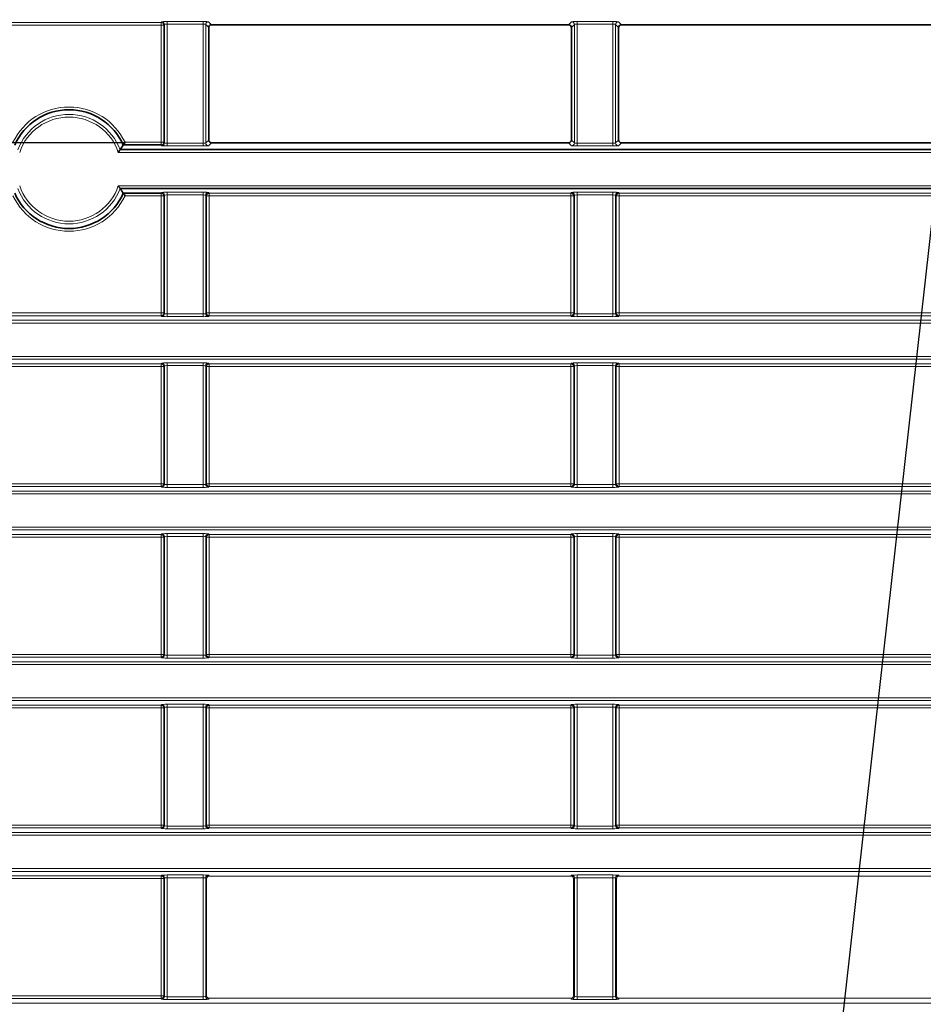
# Model space of a CAD drawing. Header units: millimetres. Extents: x 0 to 1118, y 0 to 864.
# Tile 118 of 172: x 816 to 832, y 343 to 361. Entities that reach past the tile are written whole.
import ezdxf

# ---------------------------------------------------------------- set-up
doc = ezdxf.new("R2010")
doc.units = ezdxf.units.MM
doc.layers.add('ALPHAREV', color=7, linetype='Continuous', lineweight=25)
doc.styles.add('SLDTEXTSTYLE0', font='TXT', dxfattribs={"width": 0.605})
doc.dimstyles.new('SLDDIMSTYLE0', dxfattribs={"dimtxt": 3.175, "dimasz": 4.572, "dimexe": 0, "dimexo": 0.0625, "dimgap": 0.79375, "dimtad": 0, "dimtih": 1, "dimtoh": 1, "dimdec": 1, "dimlfac": 4, "dimrnd": 1e-09, "dimzin": 12, "dimdsep": 46, "dimtxsty": 'SLDTEXTSTYLE0', "dimsah": 1, "dimcen": 0.09, "dimadec": 0, "dimazin": 3, "dimtfac": 1, "dimtofl": 0, "dimtmove": 0, "dimatfit": 3, "dimfxl": 1, "dimfrac": 2, "dimtolj": 1, "dimtzin": 12, "dimarcsym": 0})
doc.dimstyles.new('SLDDIMSTYLE2', dxfattribs={"dimtxt": 0.18, "dimasz": 4.572, "dimexe": 0, "dimexo": 0.0625, "dimgap": 0, "dimtad": 0, "dimtih": 1, "dimtoh": 1, "dimdec": 0, "dimrnd": 1e-09, "dimzin": 0, "dimdsep": 46, "dimtxsty": 'Standard', "dimsah": 1, "dimcen": 0.09, "dimadec": 0, "dimazin": 0, "dimtfac": 4.572, "dimtdec": 0, "dimtofl": 0, "dimtmove": 0, "dimatfit": 3, "dimfxl": 1, "dimfrac": 2, "dimtolj": 1, "dimtzin": 0, "dimarcsym": 0})

# ---------------------------------------------------------------- blocks, each defined once
blk = doc.blocks.new('_D_12')
at = {"layer": 'ALPHAREV'}
for p, q in [((817.763, 388.621), (766.132, 388.621)), ((767.732, 388.621), (767.732, 376.642)), ((770.158, 375.915), (769.066, 375.915)), ((769.066, 375.915), (769.066, 371.042)), ((776.221, 375.915), (777.313, 375.915)), ((777.313, 375.915), (777.313, 371.042)), ((769.066, 371.042), (770.158, 371.042)), ((777.313, 371.042), (776.221, 371.042)), ((767.732, 358.336), (767.732, 370.315)), ((817.763, 358.336), (766.132, 358.336))]:
    blk.add_line(p, q, dxfattribs=at)
for points in [[(767.732, 388.621), (766.97, 384.049), (768.494, 384.049)], [(767.732, 358.336), (768.494, 362.908), (766.97, 362.908)]]:
    blk.add_solid(points, dxfattribs=at)
at = {"layer": 'ALPHAREV', "char_height": 3.175, "attachment_point": 1, "style": 'SLDTEXTSTYLE0'}
for s, insert in [('121.1', (757.061, 375.135)), ('4.8', (770.158, 375.135))]:
    blk.add_mtext(s, dxfattribs=dict(at, insert=insert))
blk = doc.blocks.new('_D_17')
at = {"layer": 'ALPHAREV'}
for p, q in [((817.763, 358.336), (766.132, 358.336)), ((767.732, 358.336), (767.732, 338.686)), ((770.158, 337.958), (769.066, 337.958)), ((769.066, 337.958), (769.066, 333.085)), ((776.221, 337.958), (777.313, 337.958)), ((777.313, 337.958), (777.313, 333.085)), ((769.066, 333.085), (770.158, 333.085)), ((777.313, 333.085), (776.221, 333.085)), ((767.732, 312.707), (767.732, 332.358)), ((787.893, 312.707), (766.132, 312.707))]:
    blk.add_line(p, q, dxfattribs=at)
for points in [[(767.732, 358.336), (766.97, 353.764), (768.494, 353.764)], [(767.732, 312.707), (768.494, 317.279), (766.97, 317.279)]]:
    blk.add_solid(points, dxfattribs=at)
at = {"layer": 'ALPHAREV', "char_height": 3.175, "attachment_point": 1, "style": 'SLDTEXTSTYLE0'}
for s, insert in [('182.5', (757.061, 337.178)), ('7.2', (770.158, 337.178))]:
    blk.add_mtext(s, dxfattribs=dict(at, insert=insert))
blk = doc.blocks.new('_D_18')
at = {"layer": 'ALPHAREV'}
for p, q in [((817.763, 358.336), (748.711, 358.336)), ((750.311, 358.336), (750.311, 330.617)), ((752.737, 329.889), (751.645, 329.889)), ((751.645, 329.889), (751.645, 325.016)), ((758.8, 329.889), (759.891, 329.889)), ((759.891, 329.889), (759.891, 325.016)), ((751.645, 325.016), (752.737, 325.016)), ((759.891, 325.016), (758.8, 325.016)), ((750.311, 296.569), (750.311, 324.289)), ((784.532, 296.569), (748.711, 296.569))]:
    blk.add_line(p, q, dxfattribs=at)
for points in [[(750.311, 358.336), (749.549, 353.764), (751.073, 353.764)], [(750.311, 296.569), (751.073, 301.141), (749.549, 301.141)]]:
    blk.add_solid(points, dxfattribs=at)
at = {"layer": 'ALPHAREV', "char_height": 3.175, "attachment_point": 1, "style": 'SLDTEXTSTYLE0'}
for s, insert in [('247.1', (739.64, 329.109)), ('9.7', (752.737, 329.109))]:
    blk.add_mtext(s, dxfattribs=dict(at, insert=insert))

msp = doc.modelspace()

# ---------------------------------------------------------------- linework, layer by layer
at = {"color": 7, "linetype": 'Continuous', "lineweight": 18}
for p, q in [((818.441, 360.537), (813.696, 360.537)), ((818.453, 360.55), (818.441, 360.537)), ((818.441, 360.537), (818.441, 360.488)), ((819.208, 360.555), (818.553, 360.555)), ((818.553, 360.555), (818.553, 360.505)), ((819.208, 360.555), (819.208, 360.505)), ((819.363, 360.496), (819.308, 360.55)), ((825.953, 360.55), (825.899, 360.496)), ((826.708, 360.555), (826.053, 360.555)), ((826.053, 360.505), (826.053, 360.555)), ((826.708, 360.505), (826.708, 360.555)), ((826.863, 360.496), (826.808, 360.55)), ((813.696, 360.488), (818.441, 360.488)), ((818.441, 360.488), (818.491, 360.488)), ((818.441, 360.488), (818.441, 358.344)), ((818.491, 360.488), (818.503, 360.5)), ((818.491, 358.344), (818.491, 360.488)), ((818.503, 360.5), (818.503, 358.332)), ((818.553, 360.505), (819.208, 360.505)), ((818.553, 358.327), (818.553, 360.505)), ((819.208, 360.505), (819.208, 358.327)), ((819.258, 358.332), (819.258, 360.5)), ((819.258, 360.5), (819.313, 360.446)), ((825.949, 360.446), (826.003, 360.5)), ((826.003, 360.5), (826.003, 358.332)), ((826.053, 360.505), (826.708, 360.505)), ((826.053, 358.327), (826.053, 360.505)), ((826.708, 360.505), (826.708, 358.327)), ((826.758, 358.332), (826.758, 360.5)), ((826.758, 360.5), (826.813, 360.446)), ((819.313, 358.386), (819.258, 358.332)), ((826.003, 358.332), (825.949, 358.386)), ((826.813, 358.386), (826.758, 358.332)), ((818.441, 358.344), (817.782, 358.344)), ((818.441, 358.344), (818.441, 358.295)), ((818.491, 358.344), (818.441, 358.344)), ((818.441, 358.295), (818.453, 358.282)), ((818.503, 358.332), (818.491, 358.344)), ((818.553, 358.327), (818.553, 358.277)), ((819.208, 358.327), (818.553, 358.327)), ((818.553, 358.277), (819.208, 358.277)), ((819.208, 358.327), (819.208, 358.277)), ((819.308, 358.282), (819.363, 358.336)), ((825.899, 358.336), (825.953, 358.282)), ((826.053, 358.277), (826.053, 358.327)), ((826.708, 358.327), (826.053, 358.327)), ((826.053, 358.277), (826.708, 358.277)), ((826.708, 358.277), (826.708, 358.327)), ((826.808, 358.282), (826.863, 358.336)), ((817.658, 358.16), (850.104, 358.16)), ((850.104, 357.547), (817.658, 357.547)), ((817.782, 357.363), (818.441, 357.363)), ((818.453, 357.425), (818.441, 357.412)), ((818.441, 357.412), (818.441, 357.363)), ((818.441, 357.363), (818.491, 357.363)), ((818.441, 357.363), (818.441, 355.219)), ((818.491, 357.363), (818.503, 357.375)), ((818.491, 355.219), (818.491, 357.363)), ((818.503, 357.375), (818.503, 355.207)), ((819.208, 357.43), (818.553, 357.43)), ((818.553, 357.38), (818.553, 357.43)), ((818.553, 357.38), (819.208, 357.38)), ((818.553, 355.202), (818.553, 357.38)), ((819.208, 357.38), (819.208, 357.43)), ((819.208, 357.38), (819.208, 355.202)), ((819.258, 355.207), (819.258, 357.375)), ((819.258, 357.375), (819.271, 357.363)), ((819.271, 357.363), (819.271, 355.219)), ((819.271, 357.363), (819.321, 357.363)), ((819.321, 357.412), (819.308, 357.425)), ((825.941, 357.412), (819.321, 357.412)), ((819.321, 357.363), (819.321, 357.412)), ((819.321, 357.363), (825.941, 357.363)), ((819.321, 355.219), (819.321, 357.363)), ((825.953, 357.425), (825.941, 357.412)), ((825.941, 357.412), (825.941, 357.363)), ((825.941, 357.363), (825.991, 357.363)), ((825.941, 357.363), (825.941, 355.219)), ((825.991, 357.363), (826.003, 357.375)), ((825.991, 355.219), (825.991, 357.363)), ((826.003, 357.375), (826.003, 355.207)), ((826.708, 357.43), (826.053, 357.43)), ((826.053, 357.38), (826.053, 357.43)), ((826.053, 357.38), (826.708, 357.38)), ((826.053, 355.202), (826.053, 357.38)), ((826.708, 357.38), (826.708, 357.43)), ((826.708, 357.38), (826.708, 355.202)), ((826.758, 355.207), (826.758, 357.375)), ((826.758, 357.375), (826.771, 357.363)), ((826.771, 357.363), (826.771, 355.219)), ((826.771, 357.363), (826.821, 357.363)), ((826.821, 357.412), (826.808, 357.425)), ((833.441, 357.412), (826.821, 357.412)), ((826.821, 357.363), (826.821, 357.412)), ((826.821, 357.363), (833.441, 357.363)), ((826.821, 355.219), (826.821, 357.363)), ((818.441, 355.219), (813.696, 355.219)), ((813.696, 355.17), (818.441, 355.17)), ((818.491, 355.219), (818.441, 355.219)), ((818.441, 355.219), (818.441, 355.17)), ((818.441, 355.17), (818.453, 355.157)), ((818.503, 355.207), (818.491, 355.219)), ((819.208, 355.202), (818.553, 355.202)), ((818.553, 355.152), (818.553, 355.202)), ((818.553, 355.152), (819.208, 355.152)), ((819.208, 355.152), (819.208, 355.202)), ((819.271, 355.219), (819.258, 355.207)), ((819.321, 355.219), (819.271, 355.219)), ((819.308, 355.157), (819.321, 355.17)), ((819.321, 355.17), (819.321, 355.219)), ((825.941, 355.219), (819.321, 355.219)), ((819.321, 355.17), (825.941, 355.17)), ((825.991, 355.219), (825.941, 355.219)), ((825.941, 355.219), (825.941, 355.17)), ((825.941, 355.17), (825.953, 355.157)), ((826.003, 355.207), (825.991, 355.219)), ((826.053, 355.152), (826.053, 355.202)), ((826.708, 355.202), (826.053, 355.202)), ((826.053, 355.152), (826.708, 355.152)), ((826.708, 355.152), (826.708, 355.202)), ((826.771, 355.219), (826.758, 355.207)), ((826.821, 355.219), (826.771, 355.219)), ((826.808, 355.157), (826.821, 355.17)), ((826.821, 355.17), (826.821, 355.219)), ((833.441, 355.219), (826.821, 355.219)), ((826.821, 355.17), (833.441, 355.17)), ((794.184, 355.085), (983.327, 355.085)), ((983.327, 355.035), (794.184, 355.035)), ((794.184, 354.422), (983.327, 354.422)), ((983.327, 354.372), (794.184, 354.372)), ((818.441, 354.287), (813.696, 354.287)), ((813.696, 354.238), (818.441, 354.238)), ((818.453, 354.3), (818.441, 354.287)), ((818.441, 354.287), (818.441, 354.238)), ((818.441, 354.238), (818.491, 354.238)), ((818.441, 354.238), (818.441, 352.094)), ((818.491, 354.238), (818.503, 354.25)), ((818.491, 352.094), (818.491, 354.238)), ((818.503, 354.25), (818.503, 352.082)), ((819.208, 354.305), (818.553, 354.305)), ((818.553, 354.255), (818.553, 354.305)), ((818.553, 354.255), (819.208, 354.255)), ((818.553, 352.077), (818.553, 354.255)), ((819.208, 354.255), (819.208, 354.305)), ((819.208, 354.255), (819.208, 352.077)), ((819.258, 352.082), (819.258, 354.25)), ((819.258, 354.25), (819.271, 354.238)), ((819.271, 354.238), (819.271, 352.094)), ((819.271, 354.238), (819.321, 354.238)), ((819.321, 354.287), (819.308, 354.3)), ((825.941, 354.287), (819.321, 354.287)), ((819.321, 354.238), (819.321, 354.287)), ((819.321, 354.238), (825.941, 354.238)), ((819.321, 352.094), (819.321, 354.238)), ((825.953, 354.3), (825.941, 354.287)), ((825.941, 354.287), (825.941, 354.238)), ((825.941, 354.238), (825.991, 354.238)), ((825.941, 354.238), (825.941, 352.094)), ((825.991, 354.238), (826.003, 354.25)), ((825.991, 352.094), (825.991, 354.238)), ((826.003, 354.25), (826.003, 352.082)), ((826.708, 354.305), (826.053, 354.305)), ((826.053, 354.255), (826.053, 354.305)), ((826.053, 354.255), (826.708, 354.255)), ((826.053, 352.077), (826.053, 354.255)), ((826.708, 354.255), (826.708, 354.305)), ((826.708, 354.255), (826.708, 352.077)), ((826.758, 352.082), (826.758, 354.25)), ((826.758, 354.25), (826.771, 354.238)), ((826.771, 354.238), (826.771, 352.094)), ((826.771, 354.238), (826.821, 354.238)), ((826.821, 354.287), (826.808, 354.3)), ((833.441, 354.287), (826.821, 354.287)), ((826.821, 354.238), (826.821, 354.287)), ((826.821, 354.238), (833.441, 354.238)), ((826.821, 352.094), (826.821, 354.238)), ((818.441, 352.094), (813.696, 352.094)), ((818.441, 352.094), (818.441, 352.045)), ((818.491, 352.094), (818.441, 352.094)), ((818.503, 352.082), (818.491, 352.094)), ((819.208, 352.077), (818.553, 352.077)), ((818.553, 352.027), (818.553, 352.077)), ((819.208, 352.027), (819.208, 352.077)), ((819.271, 352.094), (819.258, 352.082)), ((819.321, 352.094), (819.271, 352.094)), ((819.321, 352.045), (819.321, 352.094)), ((825.941, 352.094), (819.321, 352.094)), ((825.991, 352.094), (825.941, 352.094)), ((825.941, 352.094), (825.941, 352.045)), ((826.003, 352.082), (825.991, 352.094)), ((826.053, 352.027), (826.053, 352.077)), ((826.708, 352.077), (826.053, 352.077)), ((826.708, 352.027), (826.708, 352.077)), ((826.771, 352.094), (826.758, 352.082)), ((826.821, 352.094), (826.771, 352.094)), ((826.821, 352.045), (826.821, 352.094)), ((833.441, 352.094), (826.821, 352.094)), ((794.184, 351.96), (983.327, 351.96)), ((983.327, 351.91), (794.184, 351.91)), ((813.696, 352.045), (818.441, 352.045)), ((818.441, 352.045), (818.453, 352.032)), ((818.553, 352.027), (819.208, 352.027)), ((819.308, 352.032), (819.321, 352.045)), ((819.321, 352.045), (825.941, 352.045)), ((825.941, 352.045), (825.953, 352.032)), ((826.053, 352.027), (826.708, 352.027)), ((826.808, 352.032), (826.821, 352.045)), ((826.821, 352.045), (833.441, 352.045)), ((794.184, 351.297), (983.327, 351.297)), ((983.327, 351.247), (794.184, 351.247)), ((818.441, 351.162), (813.696, 351.162)), ((818.453, 351.175), (818.441, 351.162)), ((818.441, 351.162), (818.441, 351.113)), ((819.208, 351.18), (818.553, 351.18)), ((818.553, 351.18), (818.553, 351.13)), ((819.208, 351.18), (819.208, 351.13)), ((819.321, 351.162), (819.308, 351.175)), ((825.941, 351.162), (819.321, 351.162)), ((819.321, 351.113), (819.321, 351.162)), ((825.953, 351.175), (825.941, 351.162)), ((825.941, 351.162), (825.941, 351.113)), ((826.708, 351.18), (826.053, 351.18)), ((826.053, 351.18), (826.053, 351.13)), ((826.708, 351.18), (826.708, 351.13)), ((826.821, 351.162), (826.808, 351.175)), ((833.441, 351.162), (826.821, 351.162)), ((826.821, 351.113), (826.821, 351.162)), ((813.696, 351.113), (818.441, 351.113)), ((818.441, 351.113), (818.491, 351.113)), ((818.441, 351.113), (818.441, 348.969)), ((818.491, 351.113), (818.503, 351.125)), ((818.491, 348.969), (818.491, 351.113)), ((818.503, 351.125), (818.503, 348.957)), ((818.553, 351.13), (819.208, 351.13)), ((818.553, 348.952), (818.553, 351.13)), ((819.208, 351.13), (819.208, 348.952)), ((819.258, 348.957), (819.258, 351.125)), ((819.258, 351.125), (819.271, 351.113)), ((819.271, 351.113), (819.271, 348.969)), ((819.271, 351.113), (819.321, 351.113)), ((819.321, 351.113), (825.941, 351.113)), ((819.321, 348.969), (819.321, 351.113)), ((825.941, 351.113), (825.991, 351.113)), ((825.941, 351.113), (825.941, 348.969)), ((825.991, 351.113), (826.003, 351.125)), ((825.991, 348.969), (825.991, 351.113)), ((826.003, 351.125), (826.003, 348.957)), ((826.053, 351.13), (826.708, 351.13)), ((826.053, 348.952), (826.053, 351.13)), ((826.708, 351.13), (826.708, 348.952)), ((826.758, 348.957), (826.758, 351.125)), ((826.758, 351.125), (826.771, 351.113)), ((826.771, 351.113), (826.771, 348.969)), ((826.771, 351.113), (826.821, 351.113)), ((826.821, 351.113), (833.441, 351.113)), ((826.821, 348.969), (826.821, 351.113)), ((794.184, 348.835), (983.327, 348.835)), ((818.441, 348.969), (813.696, 348.969)), ((813.696, 348.92), (818.441, 348.92)), ((818.491, 348.969), (818.441, 348.969)), ((818.441, 348.969), (818.441, 348.92)), ((818.441, 348.92), (818.453, 348.907)), ((818.503, 348.957), (818.491, 348.969)), ((818.553, 348.952), (818.553, 348.902)), ((819.208, 348.952), (818.553, 348.952)), ((818.553, 348.902), (819.208, 348.902)), ((819.208, 348.952), (819.208, 348.902)), ((819.271, 348.969), (819.258, 348.957)), ((819.321, 348.969), (819.271, 348.969)), ((819.308, 348.907), (819.321, 348.92)), ((819.321, 348.92), (819.321, 348.969)), ((825.941, 348.969), (819.321, 348.969)), ((819.321, 348.92), (825.941, 348.92)), ((825.941, 348.969), (825.941, 348.92)), ((825.991, 348.969), (825.941, 348.969)), ((825.941, 348.92), (825.953, 348.907)), ((826.003, 348.957), (825.991, 348.969)), ((826.053, 348.952), (826.053, 348.902)), ((826.708, 348.952), (826.053, 348.952)), ((826.053, 348.902), (826.708, 348.902)), ((826.708, 348.952), (826.708, 348.902)), ((826.771, 348.969), (826.758, 348.957)), ((826.821, 348.969), (826.771, 348.969)), ((826.808, 348.907), (826.821, 348.92)), ((826.821, 348.92), (826.821, 348.969)), ((833.441, 348.969), (826.821, 348.969)), ((826.821, 348.92), (833.441, 348.92)), ((983.327, 348.785), (794.184, 348.785)), ((794.184, 348.172), (983.327, 348.172)), ((983.327, 348.122), (794.184, 348.122)), ((818.441, 348.037), (813.696, 348.037)), ((813.696, 347.988), (818.441, 347.988)), ((818.453, 348.05), (818.441, 348.037)), ((818.441, 348.037), (818.441, 347.988)), ((818.441, 347.988), (818.491, 347.988)), ((818.441, 347.988), (818.441, 345.844)), ((818.491, 347.988), (818.503, 348)), ((818.491, 345.844), (818.491, 347.988)), ((818.503, 348), (818.503, 345.832)), ((819.208, 348.055), (818.553, 348.055)), ((818.553, 348.005), (818.553, 348.055)), ((818.553, 348.005), (819.208, 348.005)), ((818.553, 345.827), (818.553, 348.005)), ((819.208, 348.005), (819.208, 348.055)), ((819.208, 348.005), (819.208, 345.827)), ((819.258, 345.832), (819.258, 348)), ((819.258, 348), (819.271, 347.988)), ((819.271, 347.988), (819.271, 345.844)), ((819.271, 347.988), (819.321, 347.988)), ((819.321, 348.037), (819.308, 348.05)), ((825.941, 348.037), (819.321, 348.037)), ((819.321, 347.988), (819.321, 348.037)), ((819.321, 347.988), (825.941, 347.988)), ((819.321, 345.844), (819.321, 347.988)), ((825.953, 348.05), (825.941, 348.037)), ((825.941, 348.037), (825.941, 347.988)), ((825.941, 347.988), (825.991, 347.988)), ((825.941, 347.988), (825.941, 345.844)), ((825.991, 347.988), (826.003, 348)), ((825.991, 345.844), (825.991, 347.988)), ((826.003, 348), (826.003, 345.832)), ((826.708, 348.055), (826.053, 348.055)), ((826.053, 348.005), (826.053, 348.055)), ((826.053, 348.005), (826.708, 348.005)), ((826.053, 345.827), (826.053, 348.005)), ((826.708, 348.005), (826.708, 348.055)), ((826.708, 348.005), (826.708, 345.827)), ((826.758, 345.832), (826.758, 348)), ((826.758, 348), (826.771, 347.988)), ((826.771, 347.988), (826.771, 345.844)), ((826.771, 347.988), (826.821, 347.988)), ((826.821, 348.037), (826.808, 348.05)), ((833.441, 348.037), (826.821, 348.037)), ((826.821, 347.988), (826.821, 348.037)), ((826.821, 347.988), (833.441, 347.988)), ((826.821, 345.844), (826.821, 347.988)), ((818.441, 345.844), (813.696, 345.844)), ((813.696, 345.795), (818.441, 345.795)), ((818.441, 345.844), (818.441, 345.795)), ((818.491, 345.844), (818.441, 345.844)), ((818.441, 345.795), (818.453, 345.782)), ((818.503, 345.832), (818.491, 345.844)), ((818.553, 345.777), (818.553, 345.827)), ((819.208, 345.827), (818.553, 345.827)), ((818.553, 345.777), (819.208, 345.777)), ((819.208, 345.777), (819.208, 345.827)), ((819.271, 345.844), (819.258, 345.832)), ((819.321, 345.844), (819.271, 345.844)), ((819.308, 345.782), (819.321, 345.795)), ((819.321, 345.795), (819.321, 345.844)), ((825.941, 345.844), (819.321, 345.844)), ((819.321, 345.795), (825.941, 345.795)), ((825.941, 345.844), (825.941, 345.795)), ((825.991, 345.844), (825.941, 345.844)), ((825.941, 345.795), (825.953, 345.782)), ((826.003, 345.832), (825.991, 345.844)), ((826.053, 345.777), (826.053, 345.827)), ((826.708, 345.827), (826.053, 345.827)), ((826.053, 345.777), (826.708, 345.777)), ((826.708, 345.777), (826.708, 345.827)), ((826.771, 345.844), (826.758, 345.832)), ((826.821, 345.844), (826.771, 345.844)), ((826.808, 345.782), (826.821, 345.795)), ((826.821, 345.795), (826.821, 345.844)), ((833.441, 345.844), (826.821, 345.844)), ((826.821, 345.795), (833.441, 345.795)), ((794.184, 345.71), (983.327, 345.71)), ((983.327, 345.66), (794.184, 345.66)), ((794.184, 345.047), (983.327, 345.047)), ((983.327, 344.997), (794.184, 344.997)), ((818.441, 344.912), (813.696, 344.912)), ((813.696, 344.863), (818.441, 344.863)), ((818.453, 344.925), (818.441, 344.912)), ((818.441, 344.912), (818.441, 344.863)), ((818.441, 344.863), (818.441, 342.719)), ((818.441, 344.863), (818.491, 344.863)), ((818.491, 344.863), (818.503, 344.875)), ((818.491, 342.719), (818.491, 344.863)), ((818.503, 344.875), (818.503, 342.707)), ((819.208, 344.93), (818.553, 344.93)), ((818.553, 344.93), (818.553, 344.88)), ((818.553, 344.88), (819.208, 344.88)), ((818.553, 342.702), (818.553, 344.88)), ((819.208, 344.93), (819.208, 344.88)), ((819.208, 344.88), (819.208, 342.702)), ((819.258, 342.707), (819.258, 344.875)), ((819.258, 344.875), (819.274, 344.86)), ((819.274, 344.86), (819.274, 342.722)), ((819.323, 344.91), (819.308, 344.925)), ((825.938, 344.91), (819.323, 344.91)), ((825.953, 344.925), (825.938, 344.91)), ((825.988, 344.86), (826.003, 344.875)), ((825.988, 342.722), (825.988, 344.86)), ((826.003, 344.875), (826.003, 342.707)), ((826.708, 344.93), (826.053, 344.93)), ((826.053, 344.93), (826.053, 344.88)), ((826.053, 344.88), (826.708, 344.88)), ((826.053, 342.702), (826.053, 344.88)), ((826.708, 344.93), (826.708, 344.88)), ((826.708, 344.88), (826.708, 342.702)), ((826.758, 342.707), (826.758, 344.875)), ((826.758, 344.875), (826.774, 344.86)), ((826.774, 344.86), (826.774, 342.722)), ((826.823, 344.91), (826.808, 344.925)), ((833.438, 344.91), (826.823, 344.91)), ((818.441, 342.719), (813.696, 342.719)), ((818.491, 342.719), (818.441, 342.719)), ((818.441, 342.719), (818.441, 342.67)), ((818.503, 342.707), (818.491, 342.719)), ((818.553, 342.702), (818.553, 342.652)), ((819.208, 342.702), (818.553, 342.702)), ((819.208, 342.702), (819.208, 342.652)), ((819.274, 342.722), (819.258, 342.707)), ((826.003, 342.707), (825.988, 342.722)), ((826.053, 342.702), (826.053, 342.652)), ((826.708, 342.702), (826.053, 342.702)), ((826.708, 342.702), (826.708, 342.652)), ((826.774, 342.722), (826.758, 342.707)), ((794.184, 342.585), (983.327, 342.585)), ((813.696, 342.67), (818.441, 342.67)), ((818.441, 342.67), (818.453, 342.657)), ((818.553, 342.652), (819.208, 342.652)), ((819.308, 342.657), (819.323, 342.672)), ((825.938, 342.672), (819.323, 342.672)), ((825.938, 342.672), (825.953, 342.657)), ((826.053, 342.652), (826.708, 342.652)), ((826.808, 342.657), (826.823, 342.672)), ((833.438, 342.672), (826.823, 342.672))]:
    msp.add_line(p, q, dxfattribs=at)
at = {"color": 7, "linetype": 'Continuous', "lineweight": 35}
for p, q in [((819.313, 358.386), (819.313, 360.446)), ((825.899, 360.496), (819.363, 360.496)), ((825.949, 360.446), (825.949, 358.386)), ((826.813, 358.386), (826.813, 360.446)), ((833.399, 360.496), (826.863, 360.496)), ((850.069, 358.21), (817.693, 358.21)), ((817.75, 358.295), (818.441, 358.295)), ((825.899, 358.336), (819.363, 358.336)), ((833.399, 358.336), (826.863, 358.336)), ((817.693, 357.497), (850.069, 357.497)), ((818.441, 357.412), (817.75, 357.412))]:
    msp.add_line(p, q, dxfattribs=at)
at = {"color": 7, "linetype": 'Continuous', "lineweight": 18}
for centre, radius, start, end in [((818.441, 360.487), 0.0501, 0.1836, 89.8164), ((818.453, 360.5), 0.0501, 0.1836, 89.8164), ((819.308, 360.5), 0.0501, 90.1836, 179.8164), ((825.953, 360.5), 0.0501, 0.1836, 89.8164), ((826.808, 360.5), 0.0501, 90.1836, 179.8164), ((816.756, 357.853), 1.137, 25.5765, 154.4235), ((816.756, 357.853), 1.002, 20.8149, 159.1851), ((816.756, 357.853), 0.953, 18.7572, 161.2428), ((818.441, 358.345), 0.0501, 270.1836, 359.8164), ((818.453, 358.332), 0.0501, 270.1836, 359.8164), ((819.308, 358.332), 0.0501, 180.1836, 269.8164), ((825.953, 358.332), 0.0501, 270.1836, 359.8164), ((826.808, 358.332), 0.0501, 180.1836, 269.8164), ((816.756, 357.853), 1.002, 200.8149, 339.1851), ((816.756, 357.853), 0.953, 198.7572, 341.2428), ((816.756, 357.853), 1.137, 205.5765, 334.4235), ((818.441, 357.362), 0.0501, 0.1836, 89.8164), ((818.453, 357.375), 0.0501, 0.1836, 89.8164), ((819.308, 357.375), 0.0501, 90.1836, 179.8164), ((819.321, 357.362), 0.0501, 90.1836, 179.8164), ((825.941, 357.362), 0.0501, 0.1836, 89.8164), ((825.953, 357.375), 0.0501, 0.1836, 89.8164), ((826.808, 357.375), 0.0501, 90.1836, 179.8164), ((826.821, 357.362), 0.0501, 90.1836, 179.8164), ((818.441, 355.22), 0.0501, 270.1836, 359.8164), ((818.453, 355.207), 0.0501, 270.1836, 359.8164), ((819.308, 355.207), 0.0501, 180.1836, 269.8164), ((819.321, 355.22), 0.0501, 180.1836, 269.8164), ((825.941, 355.22), 0.0501, 270.1836, 359.8164), ((825.953, 355.207), 0.0501, 270.1836, 359.8164), ((826.808, 355.207), 0.0501, 180.1836, 269.8164), ((826.821, 355.22), 0.0501, 180.1836, 269.8164), ((818.441, 354.237), 0.0501, 0.1836, 89.8164), ((818.453, 354.25), 0.0501, 0.1836, 89.8164), ((819.308, 354.25), 0.0501, 90.1836, 179.8164), ((819.321, 354.237), 0.0501, 90.1836, 179.8164), ((825.941, 354.237), 0.0501, 0.1836, 89.8164), ((825.953, 354.25), 0.0501, 0.1836, 89.8164), ((826.808, 354.25), 0.0501, 90.1836, 179.8164), ((826.821, 354.237), 0.0501, 90.1836, 179.8164), ((818.441, 352.095), 0.0501, 270.1836, 359.8164), ((818.453, 352.082), 0.0501, 270.1836, 359.8164), ((819.308, 352.082), 0.0501, 180.1836, 269.8164), ((819.321, 352.095), 0.0501, 180.1836, 269.8164), ((825.941, 352.095), 0.0501, 270.1836, 359.8164), ((825.953, 352.082), 0.0501, 270.1836, 359.8164), ((826.808, 352.082), 0.0501, 180.1836, 269.8164), ((826.821, 352.095), 0.0501, 180.1836, 269.8164), ((818.441, 351.112), 0.0501, 0.1836, 89.8164), ((818.453, 351.125), 0.0501, 0.1836, 89.8164), ((819.308, 351.125), 0.0501, 90.1836, 179.8164), ((819.321, 351.112), 0.0501, 90.1836, 179.8164), ((825.941, 351.112), 0.0501, 0.1836, 89.8164), ((825.953, 351.125), 0.0501, 0.1836, 89.8164), ((826.808, 351.125), 0.0501, 90.1836, 179.8164), ((826.821, 351.112), 0.0501, 90.1836, 179.8164), ((818.441, 348.97), 0.0501, 270.1836, 359.8164), ((818.453, 348.957), 0.0501, 270.1836, 359.8164), ((819.308, 348.957), 0.0501, 180.1836, 269.8164), ((819.321, 348.97), 0.0501, 180.1836, 269.8164), ((825.941, 348.97), 0.0501, 270.1836, 359.8164), ((825.953, 348.957), 0.0501, 270.1836, 359.8164), ((826.808, 348.957), 0.0501, 180.1836, 269.8164), ((826.821, 348.97), 0.0501, 180.1836, 269.8164), ((818.441, 347.987), 0.0501, 0.1836, 89.8164), ((818.453, 348), 0.0501, 0.1836, 89.8164), ((819.308, 348), 0.0501, 90.1836, 179.8164), ((819.321, 347.987), 0.0501, 90.1836, 179.8164), ((825.941, 347.987), 0.0501, 0.1836, 89.8164), ((825.953, 348), 0.0501, 0.1836, 89.8164), ((826.808, 348), 0.0501, 90.1836, 179.8164), ((826.821, 347.987), 0.0501, 90.1836, 179.8164), ((818.441, 345.845), 0.0501, 270.1836, 359.8164), ((818.453, 345.832), 0.0501, 270.1836, 359.8164), ((819.308, 345.832), 0.0501, 180.1836, 269.8164), ((819.321, 345.845), 0.0501, 180.1836, 269.8164), ((825.941, 345.845), 0.0501, 270.1836, 359.8164), ((825.953, 345.832), 0.0501, 270.1836, 359.8164), ((826.808, 345.832), 0.0501, 180.1836, 269.8164), ((826.821, 345.845), 0.0501, 180.1836, 269.8164), ((818.441, 344.862), 0.0501, 0.1836, 89.8164), ((818.453, 344.875), 0.0501, 0.1836, 89.8164), ((819.308, 344.875), 0.0501, 90.1836, 179.8164), ((825.953, 344.875), 0.0501, 0.1836, 89.8164), ((826.808, 344.875), 0.0501, 90.1836, 179.8164), ((818.441, 342.72), 0.0501, 270.1836, 359.8164), ((818.453, 342.707), 0.0501, 270.1836, 359.8164), ((819.308, 342.707), 0.0501, 180.1836, 269.8164), ((825.953, 342.707), 0.0501, 270.1836, 359.8164), ((826.808, 342.707), 0.0501, 180.1836, 269.8164)]:
    msp.add_arc(centre, radius, start, end, dxfattribs=at)
at = {"color": 7, "linetype": 'Continuous', "lineweight": 35}
for start, end in [(23.9299, 156.0701), (203.9299, 336.0701)]:
    msp.add_arc((816.756, 357.853), 1.087, start, end, dxfattribs=at)
at = {"color": 7, "linetype": 'Continuous', "lineweight": 18}
for centre, major_axis, ratio, start_param, end_param in [((818.553, 360.55), (0.1, 0), 0.052408, 1.570796, 3.089233), ((819.208, 360.55), (0.1, 0), 0.052408, 0.05236, 1.570796), ((826.053, 360.55), (0.1, 0), 0.052408, 1.570796, 3.089233), ((826.708, 360.55), (0.1, 0), 0.052408, 0.05236, 1.570796), ((818.553, 360.5), (0.05, 0), 0.104816, 1.570796, 3.089233), ((819.208, 360.5), (0.05, 0), 0.104816, 0.05236, 1.570796), ((826.053, 360.5), (0.05, 0), 0.104816, 1.570796, 3.089233), ((826.708, 360.5), (0.05, 0), 0.104816, 0.05236, 1.570796), ((818.553, 358.282), (0.1, 0), 0.052408, 3.193953, 4.712389), ((818.553, 358.332), (0.05, 0), 0.104816, 3.193953, 4.712389), ((819.208, 358.332), (0.05, 0), 0.104816, 4.712389, 6.230825), ((819.208, 358.282), (0.1, 0), 0.052408, 4.712389, 6.230825), ((826.053, 358.282), (0.1, 0), 0.052408, 3.193953, 4.712389), ((826.053, 358.332), (0.05, 0), 0.104816, 3.193953, 4.712389), ((826.708, 358.332), (0.05, 0), 0.104816, 4.712389, 6.230825), ((826.708, 358.282), (0.1, 0), 0.052408, 4.712389, 6.230825), ((818.553, 357.425), (0.1, 0), 0.052408, 1.570796, 3.089233), ((818.553, 357.375), (0.05, 0), 0.104816, 1.570796, 3.089233), ((819.208, 357.425), (0.1, 0), 0.052408, 0.05236, 1.570796), ((819.208, 357.375), (0.05, 0), 0.104816, 0.05236, 1.570796), ((826.053, 357.425), (0.1, 0), 0.052408, 1.570796, 3.089233), ((826.053, 357.375), (0.05, 0), 0.104816, 1.570796, 3.089233), ((826.708, 357.425), (0.1, 0), 0.052408, 0.05236, 1.570796), ((826.708, 357.375), (0.05, 0), 0.104816, 0.05236, 1.570796), ((818.553, 355.157), (0.1, 0), 0.052408, 3.193953, 4.712389), ((818.553, 355.207), (0.05, 0), 0.104816, 3.193953, 4.712389), ((819.208, 355.207), (0.05, 0), 0.104816, 4.712389, 6.230825), ((819.208, 355.157), (0.1, 0), 0.052408, 4.712389, 6.230825), ((826.053, 355.157), (0.1, 0), 0.052408, 3.193953, 4.712389), ((826.053, 355.207), (0.05, 0), 0.104816, 3.193953, 4.712389), ((826.708, 355.207), (0.05, 0), 0.104816, 4.712389, 6.230825), ((826.708, 355.157), (0.1, 0), 0.052408, 4.712389, 6.230825), ((818.553, 354.3), (0.1, 0), 0.052408, 1.570796, 3.089233), ((818.553, 354.25), (0.05, 0), 0.104816, 1.570796, 3.089233), ((819.208, 354.3), (0.1, 0), 0.052408, 0.05236, 1.570796), ((819.208, 354.25), (0.05, 0), 0.104816, 0.05236, 1.570796), ((826.053, 354.3), (0.1, 0), 0.052408, 1.570796, 3.089233), ((826.053, 354.25), (0.05, 0), 0.104816, 1.570796, 3.089233), ((826.708, 354.3), (0.1, 0), 0.052408, 0.05236, 1.570796), ((826.708, 354.25), (0.05, 0), 0.104816, 0.05236, 1.570796), ((818.553, 352.082), (0.05, 0), 0.104816, 3.193953, 4.712389), ((819.208, 352.082), (0.05, 0), 0.104816, 4.712389, 6.230825), ((826.053, 352.082), (0.05, 0), 0.104816, 3.193953, 4.712389), ((826.708, 352.082), (0.05, 0), 0.104816, 4.712389, 6.230825), ((818.553, 352.032), (0.1, 0), 0.052408, 3.193953, 4.712389), ((819.208, 352.032), (0.1, 0), 0.052408, 4.712389, 6.230825), ((826.053, 352.032), (0.1, 0), 0.052408, 3.193953, 4.712389), ((826.708, 352.032), (0.1, 0), 0.052408, 4.712389, 6.230825), ((818.553, 351.175), (0.1, 0), 0.052408, 1.570796, 3.089233), ((819.208, 351.175), (0.1, 0), 0.052408, 0.05236, 1.570796), ((826.053, 351.175), (0.1, 0), 0.052408, 1.570796, 3.089233), ((826.708, 351.175), (0.1, 0), 0.052408, 0.05236, 1.570796), ((818.553, 351.125), (0.05, 0), 0.104816, 1.570796, 3.089233), ((819.208, 351.125), (0.05, 0), 0.104816, 0.05236, 1.570796), ((826.053, 351.125), (0.05, 0), 0.104816, 1.570796, 3.089233), ((826.708, 351.125), (0.05, 0), 0.104816, 0.05236, 1.570796), ((818.553, 348.907), (0.1, 0), 0.052408, 3.193953, 4.712389), ((818.553, 348.957), (0.05, 0), 0.104816, 3.193953, 4.712389), ((819.208, 348.957), (0.05, 0), 0.104816, 4.712389, 6.230825), ((819.208, 348.907), (0.1, 0), 0.052408, 4.712389, 6.230825), ((826.053, 348.907), (0.1, 0), 0.052408, 3.193953, 4.712389), ((826.053, 348.957), (0.05, 0), 0.104816, 3.193953, 4.712389), ((826.708, 348.957), (0.05, 0), 0.104816, 4.712389, 6.230825), ((826.708, 348.907), (0.1, 0), 0.052408, 4.712389, 6.230825), ((818.553, 348.05), (0.1, 0), 0.052408, 1.570796, 3.089233), ((818.553, 348), (0.05, 0), 0.104816, 1.570796, 3.089233), ((819.208, 348.05), (0.1, 0), 0.052408, 0.05236, 1.570796), ((819.208, 348), (0.05, 0), 0.104816, 0.05236, 1.570796), ((826.053, 348.05), (0.1, 0), 0.052408, 1.570796, 3.089233), ((826.053, 348), (0.05, 0), 0.104816, 1.570796, 3.089233), ((826.708, 348.05), (0.1, 0), 0.052408, 0.05236, 1.570796), ((826.708, 348), (0.05, 0), 0.104816, 0.05236, 1.570796), ((818.553, 345.782), (0.1, 0), 0.052408, 3.193953, 4.712389), ((818.553, 345.832), (0.05, 0), 0.104816, 3.193953, 4.712389), ((819.208, 345.832), (0.05, 0), 0.104816, 4.712389, 6.230825), ((819.208, 345.782), (0.1, 0), 0.052408, 4.712389, 6.230825), ((826.053, 345.782), (0.1, 0), 0.052408, 3.193953, 4.712389), ((826.053, 345.832), (0.05, 0), 0.104816, 3.193953, 4.712389), ((826.708, 345.832), (0.05, 0), 0.104816, 4.712389, 6.230825), ((826.708, 345.782), (0.1, 0), 0.052408, 4.712389, 6.230825), ((818.553, 344.925), (0.1, 0), 0.052408, 1.570796, 3.089233), ((818.553, 344.875), (0.05, 0), 0.104816, 1.570796, 3.089233), ((819.208, 344.925), (0.1, 0), 0.052408, 0.05236, 1.570796), ((819.208, 344.875), (0.05, 0), 0.104816, 0.05236, 1.570796), ((819.324, 344.86), (-0.0355, 0.0355), 0.997265, 5.499157, 7.067214), ((825.938, 344.86), (-0.0355, -0.0355), 0.997265, 2.357564, 3.925621), ((826.053, 344.925), (0.1, 0), 0.052408, 1.570796, 3.089233), ((826.053, 344.875), (0.05, 0), 0.104816, 1.570796, 3.089233), ((826.708, 344.925), (0.1, 0), 0.052408, 0.05236, 1.570796), ((826.708, 344.875), (0.05, 0), 0.104816, 0.05236, 1.570796), ((826.824, 344.86), (-0.0355, 0.0355), 0.997265, 5.499157, 7.067214), ((818.553, 342.707), (0.05, 0), 0.104816, 3.193953, 4.712389), ((819.208, 342.707), (0.05, 0), 0.104816, 4.712389, 6.230825), ((819.324, 342.722), (-0.0355, -0.0355), 0.997265, 5.499157, 7.067214), ((825.938, 342.722), (-0.0355, 0.0355), 0.997265, 2.357564, 3.925621), ((826.053, 342.707), (0.05, 0), 0.104816, 3.193953, 4.712389), ((826.708, 342.707), (0.05, 0), 0.104816, 4.712389, 6.230825), ((826.824, 342.722), (-0.0355, -0.0355), 0.997265, 5.499157, 7.067214), ((818.553, 342.657), (0.1, 0), 0.052408, 3.193953, 4.712389), ((819.208, 342.657), (0.1, 0), 0.052408, 4.712389, 6.230825), ((826.053, 342.657), (0.1, 0), 0.052408, 3.193953, 4.712389), ((826.708, 342.657), (0.1, 0), 0.052408, 4.712389, 6.230825)]:
    msp.add_ellipse(centre, major_axis=major_axis, ratio=ratio, start_param=start_param, end_param=end_param, dxfattribs=at)
at = {"color": 7, "linetype": 'Continuous', "lineweight": 35}
for centre, major_axis, start_param, end_param in [((819.363, 360.446), (-0.0355, 0.0355), 5.499157, 7.067214), ((825.899, 360.446), (-0.0355, -0.0355), 2.357564, 3.925621), ((826.863, 360.446), (-0.0355, 0.0355), 5.499157, 7.067214), ((819.363, 358.386), (-0.0355, -0.0355), 5.499157, 7.067214), ((825.899, 358.386), (-0.0355, 0.0355), 2.357564, 3.925621), ((826.863, 358.386), (-0.0355, -0.0355), 5.499157, 7.067214)]:
    msp.add_ellipse(centre, major_axis=major_axis, ratio=0.997265, start_param=start_param, end_param=end_param, dxfattribs=at)
for points in [[(817.693, 358.21), (817.692, 358.209), (817.688, 358.202), (817.674, 358.183), (817.666, 358.171), (817.658, 358.16)], [(817.75, 358.295), (817.75, 358.295), (817.755, 358.302), (817.767, 358.321), (817.774, 358.333), (817.782, 358.344)], [(817.693, 357.497), (817.692, 357.498), (817.688, 357.505), (817.674, 357.524), (817.666, 357.536), (817.658, 357.547)], [(817.75, 357.412), (817.75, 357.412), (817.755, 357.405), (817.767, 357.386), (817.774, 357.374), (817.782, 357.363)]]:
    msp.add_open_spline(points, degree=3, knots=[0, 0, 0, 0, 0.5, 0.5, 1, 1, 1, 1], dxfattribs=at)
for points in [[(817.693, 358.21), (817.712, 358.238), (817.731, 358.266), (817.75, 358.295)], [(817.693, 357.497), (817.712, 357.469), (817.731, 357.441), (817.75, 357.412)]]:
    msp.add_open_spline(points, degree=3, dxfattribs=at)

# ---------------------------------------------------------------- dimensions: what is measured, and where the dimension line sits
at = {"layer": 'ALPHAREV'}
for base, p1, picture, middle in [((767.732, 358.336), (819.363, 388.621), '_D_12', (767.732, 373.478)), ((750.311, 358.336), (786.132, 296.569), '_D_18', (750.311, 327.453)), ((767.732, 358.336), (789.493, 312.707), '_D_17', (767.732, 335.522))]:
    dim = msp.add_linear_dim(base=base, p1=p1, p2=(819.363, 358.336), angle=90, dimstyle='SLDDIMSTYLE0', dxfattribs=at)
    dim.commit()
    dim.dimension.update_dxf_attribs({"geometry": picture, "text_midpoint": middle, "dimtype": 160})

# ---------------------------------------------------------------- leaders
for points in [[(880.817, 373.172), (823.764, 278.557)], [(834.208, 371.785), (823.764, 278.557)]]:
    msp.add_leader(points, dimstyle='SLDDIMSTYLE2', dxfattribs=at)

doc.saveas('drawing.dxf')
